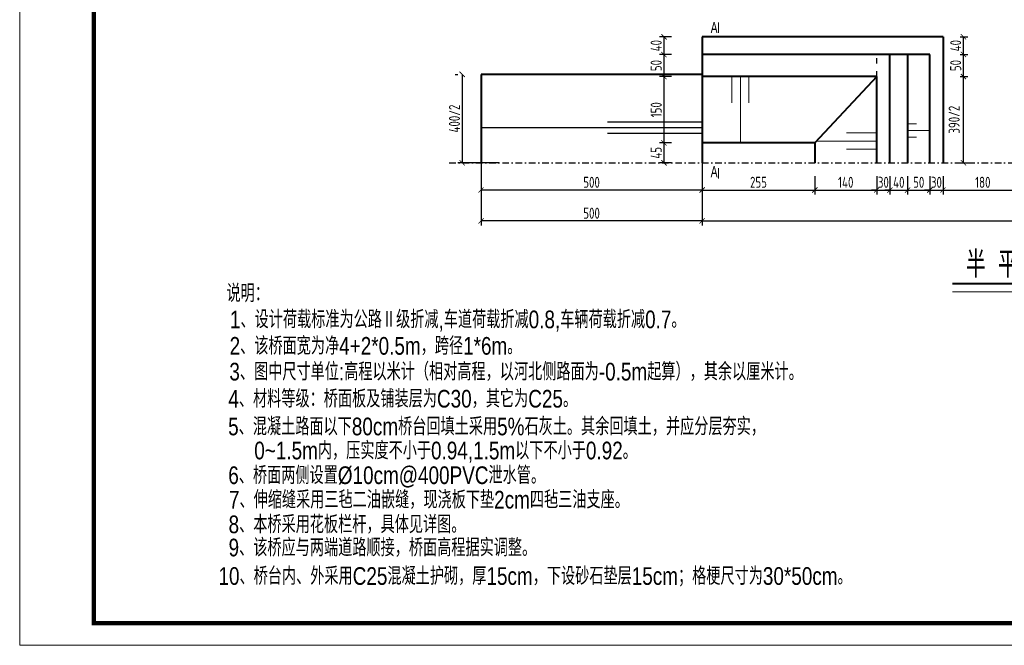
# Model space of a CAD drawing. Header units: inches. Extents: x 112594 to 193184, y 44995 to 116598.
# Tile 70 of 153: x 112594 to 114821, y 87899 to 89315. Entities that reach past the tile are written whole.
import ezdxf

# ---------------------------------------------------------------- set-up
doc = ezdxf.new("R2010")
doc.units = ezdxf.units.IN
doc.header["$MEASUREMENT"] = 0
doc.linetypes.add('ACAD_ISO03W100', pattern=[30, 12, -18])
doc.linetypes.add('DASHDOTX2', pattern=[2, 1, -0.5, 0, -0.5])
doc.layers.get('0').update_dxf_attribs({"lineweight": 15})
for name, color, linetype, lineweight in [('BM1', 7, 'Continuous', 15), ('文字', 7, 'Continuous', 20), ('虚线', 2, 'ACAD_ISO03W100', 25), ('轮廓线', 1, 'Continuous', 40)]:
    doc.layers.add(name, color=color, linetype=linetype, lineweight=lineweight)
doc.layers.add('轴线', color=3, linetype='DASHDOTX2')
doc.styles.add('hz-e', font='hztxt_e.shx', dxfattribs={"width": 0.75, "bigfont": 'hztxt.shx'})
doc.styles.add('HZTXT', font='tssdeng.shx', dxfattribs={"width": 0.75, "bigfont": 'hztxt.shx'})
doc.styles.get("Standard").update_dxf_attribs({"font": 'hztxt_e.shx', "width": 0.7, "bigfont": 'hztxt.shx'})
doc.dimstyles.new('3', dxfattribs={"dimtxt": 25, "dimasz": 12, "dimexe": 10, "dimexo": 30, "dimgap": 5, "dimtad": 1, "dimdec": 0, "dimzin": 0, "dimdsep": 46, "dimtxsty": 'HZTXT', "dimblk": 'ARCHTICK', "dimcen": 0, "dimclrt": 7, "dimazin": 2, "dimtfac": 1, "dimtdec": 0, "dimtix": 1, "dimtmove": 2, "dimatfit": 3, "dimfxl": 250, "dimtolj": 1, "dimtzin": 0, "dimarcsym": 0})

# ---------------------------------------------------------------- blocks, each defined once
blk = doc.blocks.new('_ArchTick')
at = {"color": 0, "linetype": 'ByBlock', "const_width": 0.15}
blk.add_lwpolyline([(-0.5, -0.5), (0.5, 0.5)], dxfattribs=at)
blk = doc.blocks.new('*D76')
at = {"color": 0, "lineweight": -2}
for p, q in [((114137.1, 88961.1), (114137.1, 88919.4)), ((114392.1, 88961.1), (114392.1, 88919.4)), ((114137.1, 88929.4), (114392.1, 88929.4))]:
    blk.add_line(p, q, dxfattribs=at)
at = {"color": 0, "lineweight": -2, "xscale": 12, "yscale": 12, "zscale": 12, "rotation": 180}
blk.add_blockref('_ArchTick', (114137.1, 88929.4), dxfattribs=at)
at = {"color": 0, "lineweight": -2, "xscale": 12, "yscale": 12, "zscale": 12}
blk.add_blockref('_ArchTick', (114392.1, 88929.4), dxfattribs=at)
at = {"color": 7, "insert": (114264.6, 88946.9), "char_height": 25, "attachment_point": 5, "style": 'HZTXT'}
blk.add_mtext('\\A1;255', dxfattribs=at)
blk = doc.blocks.new('*D77')
at = {"color": 0, "lineweight": -2}
for p, q in [((114392.1, 88961.1), (114392.1, 88919.4)), ((114532.1, 88961.1), (114532.1, 88919.4)), ((114392.1, 88929.4), (114532.1, 88929.4))]:
    blk.add_line(p, q, dxfattribs=at)
at = {"color": 0, "lineweight": -2, "xscale": 12, "yscale": 12, "zscale": 12, "rotation": 180}
blk.add_blockref('_ArchTick', (114392.1, 88929.4), dxfattribs=at)
at = {"color": 0, "lineweight": -2, "xscale": 12, "yscale": 12, "zscale": 12}
blk.add_blockref('_ArchTick', (114532.1, 88929.4), dxfattribs=at)
at = {"color": 7, "insert": (114462.1, 88946.9), "char_height": 25, "attachment_point": 5, "style": 'HZTXT'}
blk.add_mtext('\\A1;140', dxfattribs=at)
blk = doc.blocks.new('*D104')
at = {"color": 0, "lineweight": -2}
for p, q in [((114532.1, 88961.1), (114532.1, 88919.4)), ((114562.1, 88961.1), (114562.1, 88919.4)), ((114532.1, 88929.4), (114520.1, 88929.4)), ((114532.1, 88929.4), (114562.1, 88929.4)), ((114562.1, 88929.4), (114574.1, 88929.4))]:
    blk.add_line(p, q, dxfattribs=at)
at = {"color": 0, "lineweight": -2, "xscale": 12, "yscale": 12, "zscale": 12}
blk.add_blockref('_ArchTick', (114532.1, 88929.4), dxfattribs=at)
at = {"color": 0, "lineweight": -2, "xscale": 12, "yscale": 12, "zscale": 12, "rotation": 180}
blk.add_blockref('_ArchTick', (114562.1, 88929.4), dxfattribs=at)
at = {"color": 7, "insert": (114547.1, 88946.9), "char_height": 25, "attachment_point": 5, "style": 'HZTXT'}
blk.add_mtext('\\A1;30', dxfattribs=at)
blk = doc.blocks.new('*D78')
at = {"color": 0, "lineweight": -2}
for p, q in [((114562.1, 88961.1), (114562.1, 88919.4)), ((114602.1, 88961.1), (114602.1, 88919.4)), ((114562.1, 88929.4), (114550.1, 88929.4)), ((114562.1, 88929.4), (114602.1, 88929.4)), ((114602.1, 88929.4), (114614.1, 88929.4))]:
    blk.add_line(p, q, dxfattribs=at)
at = {"color": 0, "lineweight": -2, "xscale": 12, "yscale": 12, "zscale": 12}
blk.add_blockref('_ArchTick', (114562.1, 88929.4), dxfattribs=at)
at = {"color": 0, "lineweight": -2, "xscale": 12, "yscale": 12, "zscale": 12, "rotation": 180}
blk.add_blockref('_ArchTick', (114602.1, 88929.4), dxfattribs=at)
at = {"color": 7, "insert": (114582.1, 88946.9), "char_height": 25, "attachment_point": 5, "style": 'HZTXT'}
blk.add_mtext('\\A1;40', dxfattribs=at)
blk = doc.blocks.new('*D105')
at = {"color": 0, "lineweight": -2}
for p, q in [((114602.1, 88961.1), (114602.1, 88919.4)), ((114652.1, 88961.1), (114652.1, 88919.4)), ((114602.1, 88929.4), (114652.1, 88929.4))]:
    blk.add_line(p, q, dxfattribs=at)
at = {"color": 0, "lineweight": -2, "xscale": 12, "yscale": 12, "zscale": 12, "rotation": 180}
blk.add_blockref('_ArchTick', (114602.1, 88929.4), dxfattribs=at)
at = {"color": 0, "lineweight": -2, "xscale": 12, "yscale": 12, "zscale": 12}
blk.add_blockref('_ArchTick', (114652.1, 88929.4), dxfattribs=at)
at = {"color": 7, "insert": (114627.1, 88946.9), "char_height": 25, "attachment_point": 5, "style": 'HZTXT'}
blk.add_mtext('\\A1;50', dxfattribs=at)
blk = doc.blocks.new('*D79')
at = {"color": 0, "lineweight": -2}
for p, q in [((115587.1, 88910.2), (115587.1, 88849.5)), ((114137.1, 88889.4), (114137.1, 88849.5)), ((114137.1, 88859.5), (115587.1, 88859.5))]:
    blk.add_line(p, q, dxfattribs=at)
at = {"color": 0, "lineweight": -2, "xscale": 12, "yscale": 12, "zscale": 12, "rotation": 180}
blk.add_blockref('_ArchTick', (114137.1, 88859.5), dxfattribs=at)
at = {"color": 0, "lineweight": -2, "xscale": 12, "yscale": 12, "zscale": 12}
blk.add_blockref('_ArchTick', (115587.1, 88859.5), dxfattribs=at)
at = {"color": 7, "insert": (114862.1, 88877), "char_height": 25, "attachment_point": 5, "style": 'HZTXT'}
blk.add_mtext('\\A1;1450', dxfattribs=at)
blk = doc.blocks.new('*D80')
at = {"color": 0, "lineweight": -2}
for p, q in [((114068, 89036.1), (114040.8, 89036.1)), ((114050.8, 89036.1), (114050.8, 88991.1)), ((114068, 88991.1), (114040.8, 88991.1))]:
    blk.add_line(p, q, dxfattribs=at)
at = {"color": 0, "lineweight": -2, "xscale": 12, "yscale": 12, "zscale": 12}
for p, rotation in [((114050.8, 89036.1), 90), ((114050.8, 88991.1), 270)]:
    blk.add_blockref('_ArchTick', p, dxfattribs=dict(at, rotation=rotation))
at = {"color": 7, "insert": (114033.3, 89013.6), "char_height": 25, "attachment_point": 5, "rotation": 90, "style": 'HZTXT'}
blk.add_mtext('\\A1;45', dxfattribs=at)
blk = doc.blocks.new('*D82')
at = {"color": 0, "lineweight": -2}
for p, q in [((114720.7, 89186.1), (114738.2, 89186.1)), ((114728.2, 88991.1), (114728.2, 89186.1)), ((114720.7, 88991.1), (114738.2, 88991.1))]:
    blk.add_line(p, q, dxfattribs=at)
at = {"color": 0, "lineweight": -2, "xscale": 12, "yscale": 12, "zscale": 12}
for p, rotation in [((114728.2, 89186.1), 90), ((114728.2, 88991.1), 270)]:
    blk.add_blockref('_ArchTick', p, dxfattribs=dict(at, rotation=rotation))
at = {"color": 7, "insert": (114707.3, 89088.6), "char_height": 25, "attachment_point": 5, "rotation": 90, "style": 'HZTXT'}
blk.add_mtext('\\A1;390/2', dxfattribs=at)
blk = doc.blocks.new('*D83')
at = {"color": 0, "lineweight": -2}
for p, q in [((114720.7, 89236.1), (114738.2, 89236.1)), ((114728.2, 89186.1), (114728.2, 89236.1)), ((114720.7, 89186.1), (114738.2, 89186.1))]:
    blk.add_line(p, q, dxfattribs=at)
at = {"color": 0, "lineweight": -2, "xscale": 12, "yscale": 12, "zscale": 12}
for p, rotation in [((114728.2, 89236.1), 90), ((114728.2, 89186.1), 270)]:
    blk.add_blockref('_ArchTick', p, dxfattribs=dict(at, rotation=rotation))
at = {"color": 7, "insert": (114710.7, 89211.1), "char_height": 25, "attachment_point": 5, "rotation": 90, "style": 'HZTXT'}
blk.add_mtext('\\A1;50', dxfattribs=at)
blk = doc.blocks.new('*D84')
at = {"color": 0, "lineweight": -2}
for p, q in [((114720.7, 89276.1), (114738.2, 89276.1)), ((114728.2, 89236.1), (114728.2, 89276.1)), ((114720.7, 89236.1), (114738.2, 89236.1))]:
    blk.add_line(p, q, dxfattribs=at)
at = {"color": 0, "lineweight": -2, "xscale": 12, "yscale": 12, "zscale": 12}
for p, rotation in [((114728.2, 89276.1), 90), ((114728.2, 89236.1), 270)]:
    blk.add_blockref('_ArchTick', p, dxfattribs=dict(at, rotation=rotation))
at = {"color": 7, "insert": (114710.7, 89256.1), "char_height": 25, "attachment_point": 5, "rotation": 90, "style": 'HZTXT'}
blk.add_mtext('\\A1;40', dxfattribs=at)
blk = doc.blocks.new('*D92')
at = {"color": 0, "lineweight": -2}
for p, q in [((114682.1, 88961.1), (114682.1, 88919.4)), ((114862.1, 88961.1), (114862.1, 88919.4)), ((114682.1, 88929.4), (114862.1, 88929.4))]:
    blk.add_line(p, q, dxfattribs=at)
at = {"color": 0, "lineweight": -2, "xscale": 12, "yscale": 12, "zscale": 12, "rotation": 180}
blk.add_blockref('_ArchTick', (114682.1, 88929.4), dxfattribs=at)
at = {"color": 0, "lineweight": -2, "xscale": 12, "yscale": 12, "zscale": 12}
blk.add_blockref('_ArchTick', (114862.1, 88929.4), dxfattribs=at)
at = {"color": 7, "insert": (114772.1, 88946.9), "char_height": 25, "attachment_point": 5, "style": 'HZTXT'}
blk.add_mtext('\\A1;180', dxfattribs=at)
blk = doc.blocks.new('*D94')
at = {"color": 0, "lineweight": -2}
for p, q in [((114068, 89236.1), (114040.8, 89236.1)), ((114050.8, 89236.1), (114050.8, 89186.1)), ((114068, 89186.1), (114040.8, 89186.1))]:
    blk.add_line(p, q, dxfattribs=at)
at = {"color": 0, "lineweight": -2, "xscale": 12, "yscale": 12, "zscale": 12}
for p, rotation in [((114050.8, 89236.1), 90), ((114050.8, 89186.1), 270)]:
    blk.add_blockref('_ArchTick', p, dxfattribs=dict(at, rotation=rotation))
at = {"color": 7, "insert": (114033.3, 89211.1), "char_height": 25, "attachment_point": 5, "rotation": 90, "style": 'HZTXT'}
blk.add_mtext('\\A1;50', dxfattribs=at)
blk = doc.blocks.new('*D95')
at = {"color": 0, "lineweight": -2}
for p, q in [((114068, 89276.1), (114040.8, 89276.1)), ((114050.8, 89276.1), (114050.8, 89236.1)), ((114068, 89236.1), (114040.8, 89236.1))]:
    blk.add_line(p, q, dxfattribs=at)
at = {"color": 0, "lineweight": -2, "xscale": 12, "yscale": 12, "zscale": 12}
for p, rotation in [((114050.8, 89276.1), 90), ((114050.8, 89236.1), 270)]:
    blk.add_blockref('_ArchTick', p, dxfattribs=dict(at, rotation=rotation))
at = {"color": 7, "insert": (114033.3, 89256.1), "char_height": 25, "attachment_point": 5, "rotation": 90, "style": 'HZTXT'}
blk.add_mtext('\\A1;40', dxfattribs=at)
blk = doc.blocks.new('*D99')
at = {"color": 0, "lineweight": -2}
for p, q in [((114652.1, 88961.1), (114652.1, 88919.4)), ((114682.1, 88961.1), (114682.1, 88919.4)), ((114652.1, 88929.4), (114640.1, 88929.4)), ((114652.1, 88929.4), (114682.1, 88929.4)), ((114682.1, 88929.4), (114694.1, 88929.4))]:
    blk.add_line(p, q, dxfattribs=at)
at = {"color": 0, "lineweight": -2, "xscale": 12, "yscale": 12, "zscale": 12}
blk.add_blockref('_ArchTick', (114652.1, 88929.4), dxfattribs=at)
at = {"color": 0, "lineweight": -2, "xscale": 12, "yscale": 12, "zscale": 12, "rotation": 180}
blk.add_blockref('_ArchTick', (114682.1, 88929.4), dxfattribs=at)
at = {"color": 7, "insert": (114667.1, 88946.9), "char_height": 25, "attachment_point": 5, "style": 'HZTXT'}
blk.add_mtext('\\A1;30', dxfattribs=at)
blk = doc.blocks.new('*D102')
at = {"color": 0, "lineweight": -2}
for p, q in [((114068, 89186.1), (114040.8, 89186.1)), ((114050.8, 89186.1), (114050.8, 89036.1)), ((114068, 89036.1), (114040.8, 89036.1))]:
    blk.add_line(p, q, dxfattribs=at)
at = {"color": 0, "lineweight": -2, "xscale": 12, "yscale": 12, "zscale": 12}
for p, rotation in [((114050.8, 89186.1), 90), ((114050.8, 89036.1), 270)]:
    blk.add_blockref('_ArchTick', p, dxfattribs=dict(at, rotation=rotation))
at = {"color": 7, "insert": (114033.3, 89111.1), "char_height": 25, "attachment_point": 5, "rotation": 90, "style": 'HZTXT'}
blk.add_mtext('\\A1;150', dxfattribs=at)
blk = doc.blocks.new('*D2350')
at = {"color": 0, "lineweight": -2}
for p, q in [((113637.1, 88999.1), (113637.1, 88919.4)), ((114137.1, 88999.1), (114137.1, 88919.4)), ((114137.1, 88929.4), (113637.1, 88929.4))]:
    blk.add_line(p, q, dxfattribs=at)
at = {"color": 0, "lineweight": -2, "xscale": 12, "yscale": 12, "zscale": 12, "rotation": 180}
blk.add_blockref('_ArchTick', (113637.1, 88929.4), dxfattribs=at)
at = {"color": 0, "lineweight": -2, "xscale": 12, "yscale": 12, "zscale": 12}
blk.add_blockref('_ArchTick', (114137.1, 88929.4), dxfattribs=at)
at = {"color": 7, "insert": (113887.1, 88946.9), "char_height": 25, "attachment_point": 5, "style": 'HZTXT'}
blk.add_mtext('\\A1;500', dxfattribs=at)
blk = doc.blocks.new('*D2351')
at = {"color": 0, "lineweight": -2}
for p, q in [((113637.1, 88929.2), (113637.1, 88849.5)), ((114137.1, 88929.2), (114137.1, 88849.5)), ((114137.1, 88859.5), (113637.1, 88859.5))]:
    blk.add_line(p, q, dxfattribs=at)
at = {"color": 0, "lineweight": -2, "xscale": 12, "yscale": 12, "zscale": 12, "rotation": 180}
blk.add_blockref('_ArchTick', (113637.1, 88859.5), dxfattribs=at)
at = {"color": 0, "lineweight": -2, "xscale": 12, "yscale": 12, "zscale": 12}
blk.add_blockref('_ArchTick', (114137.1, 88859.5), dxfattribs=at)
at = {"color": 7, "insert": (113887.1, 88877), "char_height": 25, "attachment_point": 5, "style": 'HZTXT'}
blk.add_mtext('\\A1;500', dxfattribs=at)
blk = doc.blocks.new('*D2352')
at = {"color": 0, "lineweight": -2}
for p, q in [((113578.4, 89191.1), (113584.5, 89191.1)), ((113594.5, 89191.1), (113594.5, 88991.1)), ((113678.4, 88991.1), (113584.5, 88991.1))]:
    blk.add_line(p, q, dxfattribs=at)
at = {"color": 0, "lineweight": -2, "xscale": 12, "yscale": 12, "zscale": 12}
for p, rotation in [((113594.5, 89191.1), 90), ((113594.5, 88991.1), 270)]:
    blk.add_blockref('_ArchTick', p, dxfattribs=dict(at, rotation=rotation))
at = {"color": 7, "insert": (113577, 89091.1), "char_height": 25, "attachment_point": 5, "rotation": 90, "style": 'HZTXT'}
blk.add_mtext('\\A1;400/2', dxfattribs=at)

msp = doc.modelspace()

# ---------------------------------------------------------------- linework, layer by layer
for p, q in [((114174.30937, 89285.00006), (114174.30937, 89308.31208)), ((114204.35523, 89186.06357), (114204.35523, 89126.60135)), ((114223.83661, 89186.06357), (114223.83661, 89036.06357)), ((114242.80796, 89186.06357), (114242.80796, 89126.60135)), ((114602.11826, 89079.12348), (114622.11826, 89079.12348)), ((114602.11826, 89064.12348), (114652.11826, 89064.12348)), ((114532.11826, 89058.93343), (114463.94624, 89058.93343)), ((114602.11826, 89049.12348), (114622.11826, 89049.12348)), ((114396.48418, 89039.91585), (114532.11826, 89039.91585)), ((114532.11826, 89021.97216), (114463.94624, 89021.97216)), ((114174.30937, 88955.26461), (114174.30937, 88978.57663))]:
    msp.add_line(p, q)
at = {"lineweight": -3}
for p, q in [((114137.11826, 89070.09541), (113637.11826, 89070.09541)), ((114137.11826, 89083.13705), (113923.12992, 89083.13705)), ((114137.11826, 89057.6753), (113923.12992, 89057.6753))]:
    msp.add_line(p, q, dxfattribs=at)
at = {"ltscale": 2}
msp.add_line((114703.73243, 88698.86765), (115039.5742, 88698.86765), dxfattribs=at)
at = {"layer": 'BM1', "linetype": 'Continuous'}
for p in [(112593.56197, 90899.42706), (112593.56197, 90899.42706), (112593.56197, 90899.42706), (116836.39029, 87899.124)]:
    msp.add_line(p, (112593.56197, 87899.124), dxfattribs=at)
at = {"layer": 'BM1', "color": 0, "linetype": 'Continuous', "const_width": 9.99898}
msp.add_lwpolyline([(112761.40607, 87949.1189), (112761.40607, 90819.12607), (116786.3954, 90819.12607), (116786.3954, 87949.1189)], close=True, dxfattribs=at)
at = {"layer": '虚线'}
msp.add_line((114532.11826, 89186.06357), (114532.11826, 89236.06357), dxfattribs=at)
at = {"layer": '轮廓线'}
for p, q in [((114682.11826, 89276.06357), (114137.11826, 89276.06357)), ((114137.11826, 89276.06357), (114137.11826, 88991.06357)), ((114682.11826, 89276.06357), (114682.11826, 88991.06357)), ((114652.11826, 89236.06357), (114137.11826, 89236.06357)), ((114562.11826, 88991.06357), (114562.11826, 89236.06357)), ((114602.11826, 88991.06357), (114602.11826, 89236.06357)), ((114652.11826, 88991.06357), (114652.11826, 89236.06357)), ((114137.11826, 89191.06357), (113637.11826, 89191.06357)), ((113637.11826, 89191.06357), (113637.11826, 88991.06357)), ((114532.11826, 89186.06357), (114137.11826, 89186.06357)), ((114532.11826, 89186.06357), (114392.11826, 89036.06357)), ((114532.11826, 88991.06357), (114532.11826, 89186.06357)), ((114392.11826, 89036.06357), (114137.11826, 89036.06357)), ((114392.11826, 89036.06357), (114392.11826, 88991.06357))]:
    msp.add_line(p, q, dxfattribs=at)
at = {"layer": '轮廓线', "ltscale": 2}
msp.add_line((114703.73243, 88718.13971), (115039.5742, 88718.13971), dxfattribs=at)
at = {"layer": '轴线', "ltscale": 15}
msp.add_line((113564.89763, 88991.06357), (116184.78456, 88991.06357), dxfattribs=at)

# ---------------------------------------------------------------- texts
at = {"width": 0.7}
for p in [(114156.52291, 89284.45252), (114156.52291, 88958.49601)]:
    msp.add_text('A', height=25, dxfattribs=at).set_placement(p)
at = {"style": 'hz-e', "width": 0.8}
for s, p in [('说明：', (113061.36518, 88675.80617)), ('1、设计荷载标准为公路Ⅱ级折减,车道荷载折减0.8,车辆荷载折减0.7。', (113069.12519, 88616.6345)), ('2、该桥面宽为净4+2*0.5m，跨径1*6m。', (113068.36936, 88556.77367)), ('3、图中尺寸单位:高程以米计（相对高程，以河北侧路面为-0.5m起算），其余以厘米计。', (113067.81978, 88498.45396)), ('4、材料等级：桥面板及铺装层为C30，其它为C25。', (113065.56158, 88437.13427)), ('5、混凝土路面以下80cm桥台回填土采用5%%%石灰土。其余回填土，并应分层夯实，', (113065.06914, 88374.36972)), ('0~1.5m内，压实度不小于0.94,1.5m以下不小于0.92。', (113124.10398, 88319.95459)), ('6、桥面两侧设置%%c10cm@400PVC泄水管。', (113065.40615, 88264.03532)), ('7、伸缩缝采用三毡二油嵌缝，现浇板下垫2cm四毡三油支座。', (113066.93727, 88208.68453)), ('8、本桥采用花板栏杆，具体见详图。', (113066.05099, 88152.84607)), ('9、该桥应与两端道路顺接，桥面高程据实调整。', (113066.05099, 88100.42335)), ('10、桥台内、外采用C25混凝土护砌，厚15cm，下设砂石垫层15cm；格梗尺寸为30*50cm。', (113043.22092, 88035.96198))]:
    msp.add_text(s, height=40, dxfattribs=at).set_placement(p)
at = {"layer": '文字', "style": 'HZTXT', "width": 0.75}
msp.add_text(' 半 平 面 图', height=60, dxfattribs=at).set_placement((114706.44351, 88730.91061))

# ---------------------------------------------------------------- dimensions: what is measured, and where the dimension line sits
for base, p1, p2, angle, picture, middle in [((114050.84158, 89236.06357), (114098.00416, 89276.06357), (114098.00416, 89236.06357), 90, '*D95', (114033.34158, 89256.06357)), ((114728.17731, 89276.06357), (114690.71532, 89236.06357), (114690.71532, 89276.06357), 90, '*D84', (114710.67731, 89256.06357)), ((114050.84158, 89186.06357), (114098.00416, 89236.06357), (114098.00416, 89186.06357), 90, '*D94', (114033.34158, 89211.06357)), ((114728.17731, 89236.06357), (114690.71532, 89186.06357), (114690.71532, 89236.06357), 90, '*D83', (114710.67731, 89211.06357)), ((114050.84158, 89036.06357), (114098.00416, 89186.06357), (114098.00416, 89036.06357), 90, '*D102', (114033.34158, 89111.06357)), ((114050.84158, 88991.06357), (114098.00416, 89036.06357), (114098.00416, 88991.06357), 90, '*D80', (114033.34158, 89013.56357)), ((113637.11826, 88929.36815), (114137.11826, 89029.09015), (113637.11826, 89029.09015), 180, '*D2350', (113887.11826, 88946.86815)), ((113637.11826, 88859.45569), (114137.11826, 88959.17769), (113637.11826, 88959.17769), 180, '*D2351', (113887.11826, 88876.95569))]:
    dim = msp.add_linear_dim(base=base, p1=p1, p2=p2, angle=angle, dimstyle='3')
    dim.commit()
    dim.dimension.update_dxf_attribs({"geometry": picture, "text_midpoint": middle})
for base, p1, p2, picture, middle in [((113594.53644, 88991.06357), (113608.43326, 89191.06357), (113708.43326, 88991.06357), '*D2352', (113577.03644, 89091.06357)), ((114728.17731, 89186.06357), (114690.71532, 88991.06357), (114690.71532, 89186.06357), '*D82', (114707.31193, 89088.56357))]:
    dim = msp.add_linear_dim(base=base, p1=p1, p2=p2, angle=90, text='<>/2', dimstyle='3', override={"dimlfac": 2})
    dim.commit()
    dim.dimension.update_dxf_attribs({"geometry": picture, "text_midpoint": middle})
for base, p1, p2, picture, middle in [((114392.11826, 88929.36815), (114137.11826, 88991.06357), (114392.11826, 88991.06357), '*D76', (114264.61826, 88946.86815)), ((114532.11826, 88929.36815), (114392.11826, 88991.06357), (114532.11826, 88991.06357), '*D77', (114462.11826, 88946.86815)), ((114562.11826, 88929.36815), (114532.11826, 88991.06357), (114562.11826, 88991.06357), '*D104', (114547.11826, 88946.86815)), ((114602.11826, 88929.36815), (114562.11826, 88991.06357), (114602.11826, 88991.06357), '*D78', (114582.11826, 88946.86815)), ((114652.11826, 88929.36815), (114602.11826, 88991.06357), (114652.11826, 88991.06357), '*D105', (114627.11826, 88946.86815)), ((114682.11826, 88929.36815), (114652.11826, 88991.06357), (114682.11826, 88991.06357), '*D99', (114667.11826, 88946.86815)), ((114862.11826, 88929.36815), (114682.11826, 88991.06357), (114862.11826, 88991.06357), '*D92', (114772.11826, 88946.86815)), ((115587.11826, 88859.45569), (114137.11826, 88919.36815), (115587.11826, 88940.21586), '*D79', (114862.11826, 88876.95569))]:
    dim = msp.add_linear_dim(base=base, p1=p1, p2=p2, dimstyle='3')
    dim.commit()
    dim.dimension.update_dxf_attribs({"geometry": picture, "text_midpoint": middle})

doc.saveas('drawing.dxf')
